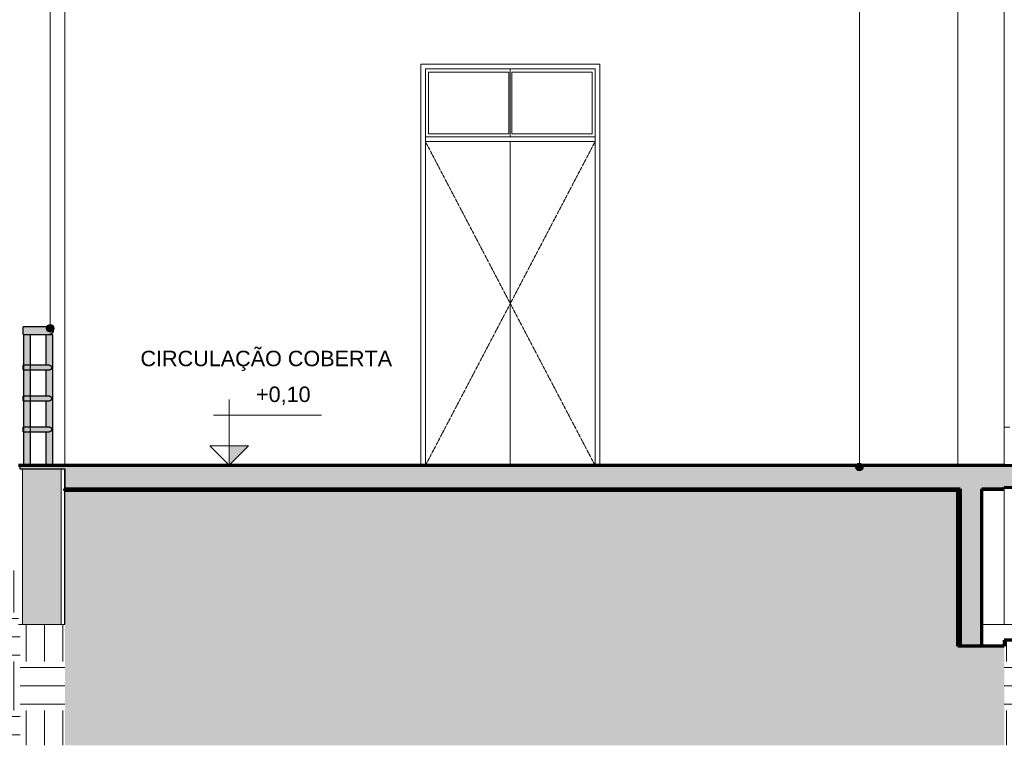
# Model space of a CAD drawing. Header units: millimetres. Extents: x -31894 to 53578, y -2162 to 8674.
# Tile 28 of 31: x 30544 to 36921, y -782 to 3919. Entities that reach past the tile are written whole.
import ezdxf

# ---------------------------------------------------------------- set-up
doc = ezdxf.new("R2010")
doc.units = ezdxf.units.MM
doc.linetypes.add('_Tracejado pequeno', pattern=[2.25, 1.5, -0.75])
for name, color, linetype, lineweight in [('A-DOOR', 31, 'Continuous', 18), ('A-DOOR-HDLN', 31, '_Tracejado pequeno', 18), ('A-FLOR', 192, 'Continuous', 18), ('A-FLOR-HRAL', 11, 'Continuous', 25), ('A-FLOR-PATT', 8, 'Continuous', 25), ('A-GENM', 13, 'Continuous', 18), ('A-WALL', 113, 'Continuous', 18), ('A-WALL-PATT', 111, 'Continuous', 70), ('G-ANNO-DIMS', 111, 'Continuous', 9), ('G-ANNO-TEXT', 231, 'Continuous', 9)]:
    doc.layers.add(name, color=color, linetype=linetype, lineweight=lineweight)
doc.styles.add('Arial_3', font='arial.ttf', dxfattribs={"height": 100})
pattern_1 = [(0, (31815.66, 3294.04), (317.5, 317.5), [317.5, -317.5]), (0, (31815.66, 3413.1), (317.5, 317.5), [317.5, -317.5]), (0, (31815.66, 3532.16), (317.5, 317.5), [317.5, -317.5]), (90, (31855.35, 3571.85), (-317.5, 317.5), [317.5, -317.5]), (90, (31974.4, 3571.85), (-317.5, 317.5), [317.5, -317.5]), (90, (32093.48, 3571.85), (-317.5, 317.5), [317.5, -317.5])]

# ---------------------------------------------------------------- blocks, each defined once
blk = doc.blocks.new('porta dupla - P05 - 1_16 x 2_60 m-4336724-CORTE B - MANTER _ CONSTRUIR')
at = {"layer": 'A-DOOR'}
for p, q in [((15396.1, 1030), (15396.1, 3600)), ((15396.1, 3600), (16496.1, 3600)), ((15416.1, 3580), (15416.1, 3180)), ((15936.1, 3580), (15416.1, 3580)), ((15936.1, 3180), (15936.1, 3580)), ((15946.1, 3600), (15946.1, 3160)), ((15946.1, 3600), (15946.1, 3160)), ((16476.1, 3580), (15956.1, 3580)), ((15956.1, 3580), (15956.1, 3180)), ((16476.1, 3180), (16476.1, 3580)), ((16496.1, 3600), (16496.1, 1030)), ((16496.1, 3160), (15396.1, 3160)), ((15396.1, 3130), (16496.1, 3130)), ((15936.1, 3180), (15416.1, 3180)), ((15946.1, 3130), (15946.1, 1030)), ((15946.1, 3130), (15946.1, 1030)), ((16476.1, 3180), (15956.1, 3180))]:
    blk.add_line(p, q, dxfattribs=at)
at = {"layer": 'A-DOOR-HDLN'}
for p, q in [((15396.1, 3130), (16496.1, 3130)), ((15396.1, 3130), (15946.1, 2080)), ((16496.1, 3130), (15946.1, 2080)), ((15946.1, 2080), (15396.1, 1030)), ((15946.1, 2080), (16496.1, 1030))]:
    blk.add_line(p, q, dxfattribs=at)
blk = doc.blocks.new('Railing - 4 cm-3948223-CORTE B - MANTER _ CONSTRUIR')
at = {"layer": 'A-FLOR-HRAL'}
for points in [[(12810.8, 1030), (12815.8, 1030), (12815.8, 1880), (12795.8, 1880), (12795.8, 1680), (12797.1, 1679), (12802.1, 1670.9), (12803.1, 1667.9), (12803.5, 1665), (12802.1, 1659.1), (12801.2, 1657.1), (12795.8, 1650), (12795.8, 1480), (12797.1, 1479), (12802.1, 1470.9), (12803, 1468.9), (12803.3, 1463.7), (12802.1, 1459.1), (12800.3, 1456), (12795.8, 1450), (12796.2, 1279.8), (12797.1, 1279), (12802.1, 1270.9), (12803.2, 1267.4), (12803.5, 1265), (12802.1, 1259.1), (12801.5, 1257.5), (12795.8, 1250), (12795.8, 1030), (12805.8, 1030)], [(12815.8, 1030), (12835.8, 1030), (12835.8, 1250), (12834.5, 1251), (12829.3, 1259.6), (12828.6, 1261.1), (12828.1, 1265), (12829.5, 1270.9), (12830.5, 1273), (12835.8, 1280), (12835.8, 1450), (12834.5, 1451), (12829.5, 1459.1), (12828.6, 1461.1), (12828.1, 1465), (12829.5, 1470.9), (12831.4, 1474.1), (12835.8, 1480), (12835.4, 1650.2), (12834.5, 1651), (12829.5, 1659.1), (12828.5, 1662), (12828.1, 1665), (12829.5, 1670.9), (12830.1, 1672.5), (12835.8, 1680), (12835.8, 1880), (12815.8, 1880), (12815.8, 1123.5)]]:
    blk.add_hatch(color=254, dxfattribs=at).paths.add_polyline_path(points, flags=0)
at = {"layer": 'A-FLOR-HRAL', "color": 5}
for p, q in [((12795.8, 1030), (12795.8, 1880)), ((12795.8, 1880), (12815.8, 1880)), ((12815.8, 1880), (12835.8, 1880)), ((12835.8, 1880), (12835.8, 1030))]:
    blk.add_line(p, q, dxfattribs=at)
blk = doc.blocks.new('Railing - 4 cm-V9-CORTE B - MANTER _ CONSTRUIR')
at = {"layer": 'A-FLOR-HRAL'}
blk.add_hatch(color=254, dxfattribs=at).paths.add_polyline_path([(12960.8, 1030), (12980.8, 1030), (12980.8, 1880), (12940.8, 1880), (12940.8, 1680), (12964.7, 1679.5), (12969.6, 1677), (12971.4, 1675.6), (12974.5, 1670.9), (12975.4, 1667.9), (12975.8, 1665), (12974.5, 1659.1), (12973.5, 1657.1), (12970.8, 1653.9), (12968.3, 1652), (12964.5, 1650.5), (12959.4, 1650), (12940.8, 1650), (12940.8, 1480), (12964.7, 1479.5), (12968.4, 1477.9), (12972.7, 1473.9), (12974.5, 1470.9), (12975.3, 1468.9), (12975.6, 1463.7), (12974.5, 1459.1), (12972.6, 1456), (12970.8, 1453.9), (12968.3, 1452), (12963.3, 1450.3), (12958.3, 1450), (12940.8, 1450), (12941.2, 1280), (12964.7, 1279.5), (12968.3, 1278), (12971.9, 1275), (12974.5, 1270.9), (12975.5, 1267.4), (12975.8, 1265), (12974.5, 1259.1), (12973.8, 1257.5), (12970.8, 1253.9), (12967.1, 1251.5), (12964.7, 1250.5), (12957.1, 1250), (12940.8, 1250), (12940.8, 1030), (12955.8, 1030)], flags=0)
at = {"layer": 'A-FLOR-HRAL', "color": 5}
for p, q in [((12940.8, 1679.9), (12940.8, 1880)), ((12960.8, 1880), (12980.8, 1880)), ((12980.8, 1880), (12980.8, 1030)), ((12940.8, 1479.9), (12940.8, 1650.1)), ((12940.8, 1279.9), (12940.8, 1450.1)), ((12940.8, 1030), (12940.8, 1250.1))]:
    blk.add_line(p, q, dxfattribs=at)
blk = doc.blocks.new('Railing - Railing-2916387-CORTE B - MANTER _ CONSTRUIR')
at = {"layer": 'A-FLOR-HRAL'}
for points in [[(12911.3, 1905), (12985.8, 1905), (12985, 1911.5), (12982.5, 1917.5), (12978.5, 1922.7), (12973.3, 1926.7), (12967.3, 1929.1), (12960.8, 1930), (12790.8, 1930), (12790.8, 1905), (12839, 1905)], [(12833.1, 1880), (12960.8, 1880), (12967.3, 1880.9), (12973.3, 1883.3), (12978.5, 1887.3), (12982.5, 1892.5), (12985, 1898.5), (12985.8, 1905), (12790.8, 1905), (12790.8, 1880), (12829.5, 1880)]]:
    blk.add_hatch(color=254, dxfattribs=at).paths.add_polyline_path(points, flags=0)
h = blk.add_hatch(color=254, dxfattribs=at)
h.paths.add_polyline_path([(12803.5, 1665), (12802.9, 1669.1), (12801.3, 1672.7), (12795.8, 1680), (12790.8, 1679.5), (12790.8, 1665)], flags=0)
h.paths.add_polyline_path([(12828.1, 1665), (12975.8, 1665), (12975.3, 1668.9), (12973.8, 1672.5), (12971.4, 1675.6), (12968.3, 1678), (12964.7, 1679.5), (12960.8, 1680), (12834.8, 1679.5), (12828.9, 1669.6), (12828.5, 1667.9), (12828.2, 1665.8)], flags=0)
h = blk.add_hatch(color=254, dxfattribs=at)
h.paths.add_polyline_path([(12911.3, 1650), (12964.7, 1650.5), (12968.3, 1652), (12971.4, 1654.4), (12973.8, 1657.5), (12975.3, 1661.1), (12975.8, 1665), (12828.1, 1665), (12828.9, 1660.4), (12830.7, 1656.8), (12835.8, 1650), (12839, 1650)], flags=0)
h.paths.add_polyline_path([(12790.8, 1650), (12796.8, 1650.5), (12802.9, 1660.9), (12803, 1661.1), (12803.5, 1665), (12790.8, 1665), (12790.8, 1650.5)], flags=0)
h = blk.add_hatch(color=254, dxfattribs=at)
h.paths.add_polyline_path([(12803.5, 1465), (12802.9, 1469.1), (12801.3, 1472.7), (12795.8, 1480), (12790.8, 1479.5), (12790.8, 1465)], flags=0)
h.paths.add_polyline_path([(12828.1, 1465), (12975.8, 1465), (12975.3, 1468.9), (12973.8, 1472.5), (12971.4, 1475.6), (12968.3, 1478), (12964.7, 1479.5), (12960.8, 1480), (12834.8, 1479.5), (12828.9, 1469.6), (12828.6, 1468.9), (12828.2, 1465.8)], flags=0)
h = blk.add_hatch(color=254, dxfattribs=at)
h.paths.add_polyline_path([(12835.8, 1450), (12964.7, 1450.5), (12968.3, 1452), (12971.4, 1454.4), (12973.8, 1457.5), (12975.3, 1461.1), (12975.8, 1465), (12828.1, 1465), (12828.9, 1460.4), (12830.7, 1456.8), (12835, 1450.4)], flags=0)
h.paths.add_polyline_path([(12795.8, 1450), (12796.8, 1450.5), (12802.9, 1460.9), (12803, 1461.1), (12803.5, 1465), (12790.8, 1465), (12790.8, 1450)], flags=0)
h = blk.add_hatch(color=254, dxfattribs=at)
h.paths.add_polyline_path([(12803.5, 1265), (12802.9, 1269.1), (12801.3, 1272.7), (12795.8, 1280), (12790.8, 1279.5), (12790.8, 1265)], flags=0)
h.paths.add_polyline_path([(12828.1, 1265), (12975.8, 1265), (12975.3, 1268.9), (12973.8, 1272.5), (12971.4, 1275.6), (12968.3, 1278), (12964.7, 1279.5), (12960.8, 1280), (12834.8, 1279.5), (12828.9, 1269.6), (12828.6, 1268.9), (12828.2, 1265.8)], flags=0)
h = blk.add_hatch(color=254, dxfattribs=at)
h.paths.add_polyline_path([(12795.8, 1250), (12796.8, 1250.5), (12802.9, 1260.9), (12803, 1261.1), (12803.5, 1265), (12790.8, 1265), (12790.8, 1250)], flags=0)
h.paths.add_polyline_path([(12960.8, 1250), (12964.7, 1250.5), (12968.3, 1252), (12971.4, 1254.4), (12973.8, 1257.5), (12975.3, 1261.1), (12975.8, 1265), (12828.1, 1265), (12829.3, 1259.6), (12830.7, 1256.8), (12835.8, 1250), (12839, 1250)], flags=0)
at = {"layer": 'A-FLOR-HRAL', "color": 5}
for p, q in [((12960.8, 1930), (12790.8, 1930)), ((12790.8, 1905), (12790.8, 1930)), ((12790.8, 1880), (12790.8, 1905)), ((12790.8, 1880), (12960.8, 1880)), ((12814, 1680), (12790.8, 1680)), ((12790.8, 1665), (12790.8, 1680)), ((12790.8, 1650), (12790.8, 1665)), ((12960.8, 1680), (12817.6, 1680)), ((12790.8, 1650), (12814, 1650)), ((12817.6, 1650), (12960.8, 1650)), ((12814, 1480), (12790.8, 1480)), ((12790.8, 1465), (12790.8, 1480)), ((12960.8, 1480), (12817.6, 1480)), ((12790.8, 1450), (12790.8, 1465)), ((12790.8, 1450), (12814, 1450)), ((12817.6, 1450), (12960.8, 1450)), ((12814, 1280), (12790.8, 1280)), ((12790.8, 1265), (12790.8, 1280)), ((12960.8, 1280), (12817.6, 1280)), ((12790.8, 1250), (12790.8, 1265)), ((12790.8, 1250), (12814, 1250)), ((12817.6, 1250), (12960.8, 1250))]:
    blk.add_line(p, q, dxfattribs=at)
for points, knots in [([(12960.8, 1930), (12961.3, 1930), (12962.4, 1930), (12964.1, 1929.8), (12965.7, 1929.5), (12967.3, 1929.2), (12968.8, 1928.7), (12970.4, 1928.1), (12971.9, 1927.4), (12973.3, 1926.7), (12974.7, 1925.8), (12976.5, 1924.5), (12978.1, 1923.1), (12979.6, 1921.5), (12981, 1919.8), (12982.5, 1917.5), (12984, 1914.6), (12985.4, 1910.5), (12985.8, 1907.2), (12985.8, 1905)], [0.5, 0.5, 0.5, 0.5, 0.5208333, 0.5416667, 0.5625, 0.5833333, 0.6041667, 0.625, 0.6458333, 0.6666667, 0.6875, 0.7083333, 0.75, 0.7708333, 0.7916667, 0.8333333, 0.875, 0.9166667, 1, 1, 1, 1]), ([(12985.8, 1905), (12985.8, 1902.8), (12985.4, 1899.5), (12984, 1895.4), (12982.5, 1892.5), (12981, 1890.2), (12979.6, 1888.5), (12978.1, 1886.9), (12976.1, 1885.1), (12973.8, 1883.6), (12971.9, 1882.6), (12970.4, 1881.9), (12968.8, 1881.3), (12967.3, 1880.8), (12965.7, 1880.5), (12964.1, 1880.2), (12962.4, 1880), (12961.3, 1880), (12960.8, 1880)], [0, 0, 0, 0, 0.0833333, 0.125, 0.1666667, 0.2083333, 0.2291667, 0.25, 0.2916667, 0.3333333, 0.3541667, 0.375, 0.3958333, 0.4166667, 0.4375, 0.4583333, 0.4791667, 0.5, 0.5, 0.5, 0.5]), ([(12960.8, 1680), (12961.1, 1680), (12961.8, 1680), (12962.8, 1679.9), (12963.7, 1679.7), (12964.7, 1679.5), (12965.6, 1679.2), (12966.5, 1678.9), (12967.4, 1678.5), (12968.3, 1678), (12969.1, 1677.5), (12970.2, 1676.7), (12971.2, 1675.9), (12972.1, 1674.9), (12972.9, 1673.9), (12973.8, 1672.5), (12974.7, 1670.8), (12975.5, 1668.3), (12975.8, 1666.3), (12975.8, 1665)], [0.5, 0.5, 0.5, 0.5, 0.5208333, 0.5416667, 0.5625, 0.5833333, 0.6041667, 0.625, 0.6458333, 0.6666667, 0.6875, 0.7083333, 0.75, 0.7708333, 0.7916667, 0.8333333, 0.875, 0.9166667, 1, 1, 1, 1]), ([(12975.8, 1665), (12975.8, 1663.7), (12975.5, 1661.7), (12974.7, 1659.2), (12973.8, 1657.5), (12972.9, 1656.1), (12972.1, 1655.1), (12971.2, 1654.1), (12970, 1653.1), (12968.6, 1652.2), (12967.4, 1651.5), (12966.5, 1651.1), (12965.6, 1650.8), (12964.7, 1650.5), (12963.7, 1650.3), (12962.8, 1650.1), (12961.8, 1650), (12961.1, 1650), (12960.8, 1650)], [0, 0, 0, 0, 0.0833333, 0.125, 0.1666667, 0.2083333, 0.2291667, 0.25, 0.2916667, 0.3333333, 0.3541667, 0.375, 0.3958333, 0.4166667, 0.4375, 0.4583333, 0.4791667, 0.5, 0.5, 0.5, 0.5]), ([(12960.8, 1480), (12961.1, 1480), (12961.8, 1480), (12962.8, 1479.9), (12963.7, 1479.7), (12964.7, 1479.5), (12965.6, 1479.2), (12966.5, 1478.9), (12967.4, 1478.5), (12968.3, 1478), (12969.1, 1477.5), (12970.2, 1476.7), (12971.2, 1475.9), (12972.1, 1474.9), (12972.9, 1473.9), (12973.8, 1472.5), (12974.7, 1470.8), (12975.5, 1468.3), (12975.8, 1466.3), (12975.8, 1465)], [0.5, 0.5, 0.5, 0.5, 0.5208333, 0.5416667, 0.5625, 0.5833333, 0.6041667, 0.625, 0.6458333, 0.6666667, 0.6875, 0.7083333, 0.75, 0.7708333, 0.7916667, 0.8333333, 0.875, 0.9166667, 1, 1, 1, 1]), ([(12975.8, 1465), (12975.8, 1463.7), (12975.5, 1461.7), (12974.7, 1459.2), (12973.8, 1457.5), (12972.9, 1456.1), (12972.1, 1455.1), (12971.2, 1454.1), (12970, 1453.1), (12968.6, 1452.2), (12967.4, 1451.5), (12966.5, 1451.1), (12965.6, 1450.8), (12964.7, 1450.5), (12963.7, 1450.3), (12962.8, 1450.1), (12961.8, 1450), (12961.1, 1450), (12960.8, 1450)], [0, 0, 0, 0, 0.0833333, 0.125, 0.1666667, 0.2083333, 0.2291667, 0.25, 0.2916667, 0.3333333, 0.3541667, 0.375, 0.3958333, 0.4166667, 0.4375, 0.4583333, 0.4791667, 0.5, 0.5, 0.5, 0.5]), ([(12960.8, 1280), (12961.1, 1280), (12961.8, 1280), (12962.8, 1279.9), (12963.7, 1279.7), (12964.7, 1279.5), (12965.6, 1279.2), (12966.5, 1278.9), (12967.4, 1278.5), (12968.3, 1278), (12969.1, 1277.5), (12970.2, 1276.7), (12971.2, 1275.9), (12972.1, 1274.9), (12972.9, 1273.9), (12973.8, 1272.5), (12974.7, 1270.8), (12975.5, 1268.3), (12975.8, 1266.3), (12975.8, 1265)], [0.5, 0.5, 0.5, 0.5, 0.5208333, 0.5416667, 0.5625, 0.5833333, 0.6041667, 0.625, 0.6458333, 0.6666667, 0.6875, 0.7083333, 0.75, 0.7708333, 0.7916667, 0.8333333, 0.875, 0.9166667, 1, 1, 1, 1]), ([(12975.8, 1265), (12975.8, 1263.7), (12975.5, 1261.7), (12974.7, 1259.2), (12973.8, 1257.5), (12972.9, 1256.1), (12972.1, 1255.1), (12971.2, 1254.1), (12970, 1253.1), (12968.6, 1252.2), (12967.4, 1251.5), (12966.5, 1251.1), (12965.6, 1250.8), (12964.7, 1250.5), (12963.7, 1250.3), (12962.8, 1250.1), (12961.8, 1250), (12961.1, 1250), (12960.8, 1250)], [0, 0, 0, 0, 0.0833333, 0.125, 0.1666667, 0.2083333, 0.2291667, 0.25, 0.2916667, 0.3333333, 0.3541667, 0.375, 0.3958333, 0.4166667, 0.4375, 0.4583333, 0.4791667, 0.5, 0.5, 0.5, 0.5])]:
    blk.add_open_spline(points, degree=3, knots=knots, dxfattribs=at)
for name in ['Railing - 4 cm-3948223-CORTE B - MANTER _ CONSTRUIR', 'Railing - 4 cm-V9-CORTE B - MANTER _ CONSTRUIR']:
    blk.add_blockref(name, (0, 0))
blk = doc.blocks.new('Embasamento - Embasamento-4325691-CORTE B - MANTER _ CONSTRUIR')
at = {"layer": 'A-GENM'}
for p, q in [((19146.1, 1280), (19181.1, 1280)), ((19146.1, 1280), (19146.1, 1030)), ((19146.1, 890), (19146.1, 0)), ((19231.1, 0), (19146.1, 0))]:
    blk.add_line(p, q, dxfattribs=at)
blk = doc.blocks.new('Spot Elevations - Spot elevation - Corte-10531-CORTE B - MANTER _ CONSTRUIR')
at = {"layer": 'G-ANNO-DIMS'}
blk.add_hatch(color=256, dxfattribs=at).paths.add_polyline_path([(14250.3, 1157.7), (14125.3, 1032.7), (14125.3, 1157.7)], flags=0)
for p, q in [((14125.3, 1157.7), (14125.3, 1457.7)), ((14724.1, 1357.7), (14024.1, 1357.7)), ((14000.3, 1157.7), (14250.3, 1157.7)), ((14125.3, 1032.7), (14000.3, 1157.7)), ((14000.3, 1157.7), (14250.3, 1157.7)), ((14250.3, 1157.7), (14125.3, 1032.7)), ((14125.3, 1032.7), (14125.3, 1157.7)), ((14125.3, 1157.7), (14125.3, 1032.7))]:
    blk.add_line(p, q, dxfattribs=at)

msp = doc.modelspace()

# ---------------------------------------------------------------- hatches: boundary and pattern name
at = {"layer": 'A-FLOR-PATT', "lineweight": 18}
for points in [[(36921.049, 1010), (36921.049, 1030), (30543.697, 1030), (30543.697, 1010), (36828.111, 1010)], [(39816.361, 839.979), (39816.361, 980), (36921.049, 1030), (36921.049, 889.979), (39676.361, 842.397)], [(36828.111, 880), (36921.049, 880), (36921.049, 1010), (30836.361, 1010), (30836.361, 880), (36776.405, 880)]]:
    msp.add_hatch(color=171, dxfattribs=at).paths.add_polyline_path(points, flags=0)
h = msp.add_hatch(dxfattribs=at)
h.set_pattern_fill('FP_5', color=256, style=0, pattern_type=2)
h.set_pattern_definition(pattern_1)
h.paths.add_polyline_path([(19776.213, -781.587), (24196.361, -781.587), (24196.361, 870), (19476.361, 870), (19476.361, 0), (19276.361, 0), (19276.361, 870), (14776.361, 870), (14776.361, -140), (14426.361, -140), (14426.361, -781.587), (18620.152, -781.587)], flags=0)
h.paths.add_polyline_path([(36921.361, -781.587), (36921.361, -140), (36621.361, -140), (36621.361, 870), (30836.361, 870), (30836.361, -781.587), (36810.063, -781.587)], flags=0)
h = msp.add_hatch(dxfattribs=at)
h.set_pattern_fill('FP_5', color=256, style=0, pattern_type=2)
h.set_pattern_definition(pattern_1)
h.paths.add_polyline_path([(27868.639, -781.587), (30836.361, -781.587), (30836.361, 0), (30536.361, 0), (30536.361, 350), (24546.361, 350), (24546.361, 0), (24196.361, 0), (24196.361, -781.587), (26712.578, -781.587)], flags=0)
h = msp.add_hatch(dxfattribs=at)
h.set_pattern_fill('FP_5', color=256, style=0, pattern_type=2)
h.set_pattern_definition(pattern_1)
h.paths.add_polyline_path([(42897.43, -781.587), (47691.049, -781.587), (47691.049, -100), (36921.361, -100), (36921.361, -781.587), (40877.486, -781.587)], flags=0)
at = {"layer": 'A-WALL-PATT'}
msp.add_hatch(color=256, dxfattribs=at).paths.add_polyline_path([(30561.361, 0), (30811.361, 0), (30811.361, 1010), (30561.361, 1010), (30561.361, 307.061)], flags=0)
at = {"layer": 'A-WALL-PATT', "lineweight": 18}
msp.add_hatch(color=171, dxfattribs=at).paths.add_polyline_path([(36636.405, -140), (36776.405, -140), (36776.405, 880), (36636.405, 880), (36636.405, 307.061)], flags=0)
at = {"layer": 'G-ANNO-TEXT'}
h = msp.add_hatch(color=250, dxfattribs=at)
edge = h.paths.add_edge_path(flags=0)
edge.add_arc((30741.19, 1919.87), 25, 0, 360)
h = msp.add_hatch(color=250, dxfattribs=at)
edge = h.paths.add_edge_path(flags=0)
edge.add_arc((35983.102, 1021.779), 25, 0, 360)

# ---------------------------------------------------------------- linework, layer by layer
at = {"layer": 'A-FLOR', "color": 7, "lineweight": 70}
for p, q in [((36921.049, 1030), (30543.697, 1030)), ((39816.361, 980), (36921.049, 1030)), ((30836.361, 880), (36636.405, 880)), ((36776.405, 880), (36921.049, 880)), ((36921.049, 880), (36921.049, 889.979)), ((36921.049, 889.979), (39676.361, 842.397))]:
    msp.add_line(p, q, dxfattribs=at)
at = {"layer": 'A-FLOR', "color": 5, "lineweight": 25}
for p, q in [((30543.697, 1030), (30543.697, 1010)), ((30543.697, 1010), (30836.361, 1010)), ((30836.361, 1010), (30836.361, 880))]:
    msp.add_line(p, q, dxfattribs=at)
at = {"layer": 'A-FLOR', "lineweight": 70}
for p, q in [((36621.361, 870), (30836.361, 870)), ((36621.361, -140), (36621.361, 870)), ((47691.049, -100), (36921.361, -100)), ((36921.361, -100), (36921.361, -140)), ((36921.361, -140), (36621.361, -140))]:
    msp.add_line(p, q, dxfattribs=at)
at = {"layer": 'A-FLOR'}
for p, q in [((36621.361, 870), (36636.405, 870)), ((36776.405, 870), (36921.361, 870)), ((36921.361, 870), (36921.361, 0))]:
    msp.add_line(p, q, dxfattribs=at)
at = {"layer": 'A-WALL'}
for p, q in [((36621.361, 1030), (36621.361, 5306.303)), ((36921.361, 5328.7), (36921.361, 1029.979)), ((30836.361, 5237.093), (30836.361, 1030)), ((33141.361, 1030), (33141.361, 3630)), ((33141.361, 3630), (34301.361, 3630)), ((34301.361, 3630), (34301.361, 1030)), ((30561.361, 1010), (30561.361, 0)), ((30811.361, 1010), (30811.361, 0)), ((30833.861, 1010), (30833.861, 0)), ((30836.361, 0), (30836.361, 870)), ((36621.361, 870), (36621.361, 880)), ((36921.361, 889.974), (36921.361, 870)), ((30536.361, 0), (30836.361, 0)), ((36776.405, 0), (36921.361, 0))]:
    msp.add_line(p, q, dxfattribs=at)
at = {"layer": 'A-WALL', "lineweight": 70}
for p, q in [((30543.697, 1030), (30536.361, 1030)), ((30836.361, 870), (30836.361, 880))]:
    msp.add_line(p, q, dxfattribs=at)
at = {"layer": 'A-WALL', "color": 7, "lineweight": 70}
for p, q in [((36636.405, 880), (36636.405, -140)), ((36776.405, -140), (36776.405, 880))]:
    msp.add_line(p, q, dxfattribs=at)
at = {"layer": 'G-ANNO-DIMS'}
for p, q in [((31911.713, 1032.714), (31900.515, 1032.714)), ((31911.713, 1030), (31911.713, 1032.714))]:
    msp.add_line(p, q, dxfattribs=at)
at = {"layer": 'G-ANNO-TEXT', "color": 250}
for p, q in [((30741.19, 1919.87), (30741.19, 8567.712)), ((35983.102, 1021.779), (35983.102, 7700.062))]:
    msp.add_line(p, q, dxfattribs=at)
for centre in [(30741.19, 1919.87), (35983.102, 1021.779)]:
    msp.add_circle(centre, 25, dxfattribs=at)

# ---------------------------------------------------------------- block references
at = {"layer": 'A-DOOR'}
msp.add_blockref('porta dupla - P05 - 1_16 x 2_60 m-4336724-CORTE B - MANTER _ CONSTRUIR', (17775.246, 0), dxfattribs=at)
at = {"layer": 'A-FLOR-HRAL', "color": 5}
msp.add_blockref('Railing - Railing-2916387-CORTE B - MANTER _ CONSTRUIR', (17775.246, 0), dxfattribs=at)
at = {"layer": 'A-GENM'}
msp.add_blockref('Embasamento - Embasamento-4325691-CORTE B - MANTER _ CONSTRUIR', (17775.246, 0), dxfattribs=at)
at = {"layer": 'G-ANNO-DIMS'}
msp.add_blockref('Spot Elevations - Spot elevation - Corte-10531-CORTE B - MANTER _ CONSTRUIR', (17775.246, 0), dxfattribs=at)

# ---------------------------------------------------------------- texts
at = {"layer": 'G-ANNO-DIMS', "insert": (32074.528, 1542.246), "char_height": 100, "width": 422.3698, "attachment_point": 1, "line_spacing_factor": 0.941778, "style": 'Arial_3'}
msp.add_mtext('+0,10', dxfattribs=at)
at = {"layer": 'G-ANNO-TEXT', "color": 7, "insert": (31325.99, 1774.395), "char_height": 100, "width": 2012.23563, "attachment_point": 1, "style": 'Arial_3'}
msp.add_mtext('CIRCULAÇÃO COBERTA', dxfattribs=at)

doc.saveas('drawing.dxf')
